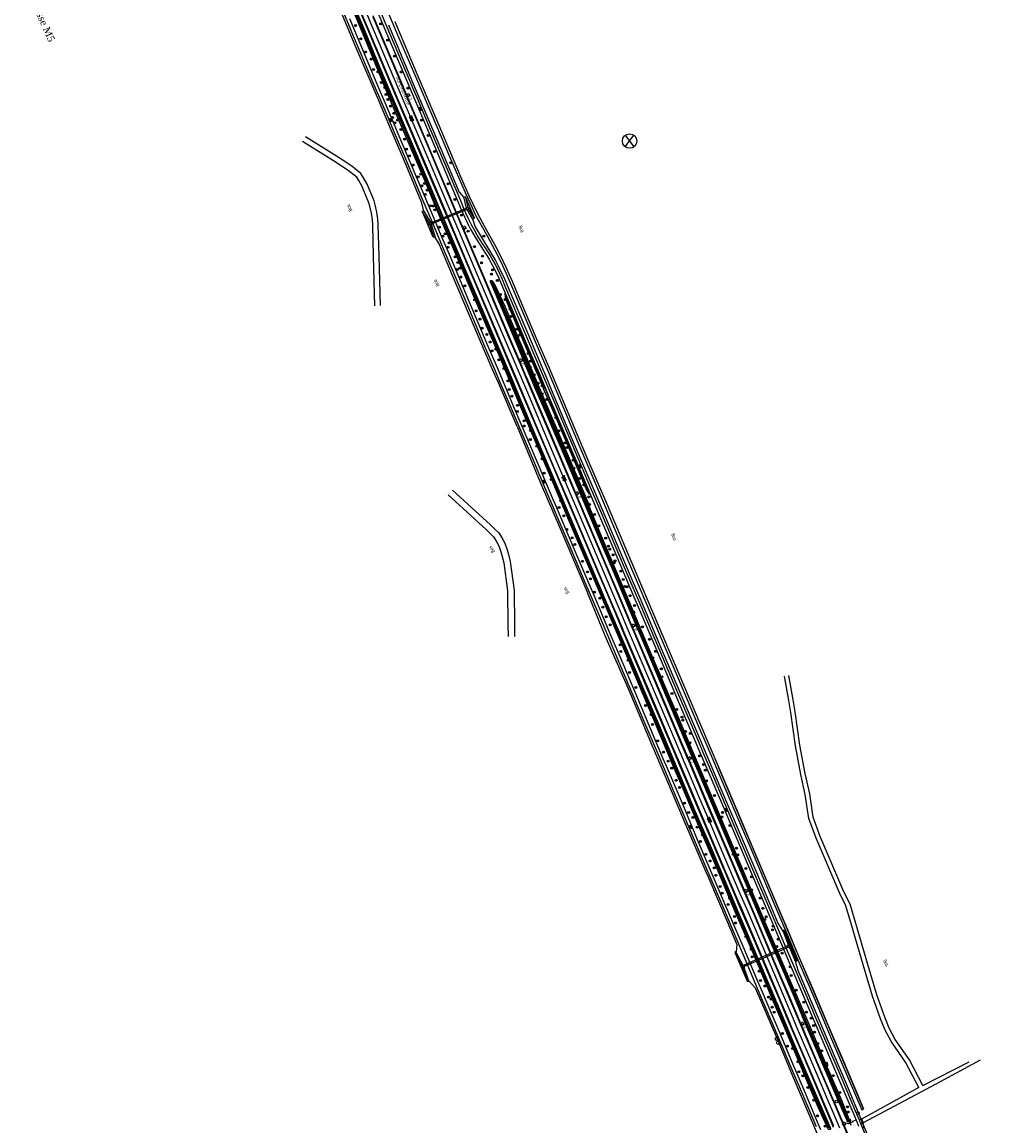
# Model space of a CAD drawing. Header units: metres. Extents: x 814 to 237605, y 2086 to 808797.
# Tile 21 of 57: x 120316 to 120995, y 401375 to 402140. Entities that reach past the tile are written whole.
import ezdxf

# ---------------------------------------------------------------- set-up
doc = ezdxf.new("R2010")
doc.units = ezdxf.units.M
doc.layers.get('0').update_dxf_attribs({"linetype": 'CONTINUOUS'})
for name, color, linetype in [('4401', 7, 'CONTINUOUS'), ('4412', 7, 'CONTINUOUS'), ('4503', 1, 'CONTINUOUS'), ('4504', 7, 'CONTINUOUS'), ('4601', 172, 'CONTINUOUS'), ('4602', 7, 'CONTINUOUS'), ('4703', 8, 'CONTINUOUS'), ('B-AF-FRAST-GD', 47, 'Raster'), ('B-AF-SCHRIK-GD', 153, 'Hekwerk'), ('B-AS-HECT-GD', 9, 'CONTINUOUS'), ('B-BB-BORD-GD', 8, 'CONTINUOUS'), ('B-BP-BOOM-GD', 74, 'CONTINUOUS'), ('B-BW-INFO-GD', 8, 'CONTINUOUS'), ('B-GR-GEMT2006-GS', 6, 'CONTINUOUS'), ('B-KL-OVER-GD', 8, 'CONTINUOUS'), ('B-KL-WATER-GD', 8, 'CONTINUOUS'), ('B-MK-ASSTRP-GD', 121, 'CONTINUOUS'), ('B-MK-STRP-GD', 121, 'CONTINUOUS'), ('B-OB-ONZL-GD', 153, 'CONTINUOUS'), ('B-SP-ASMI-GD', 17, 'CONTINUOUS'), ('B-SP-OVER-GD', 17, 'CONTINUOUS'), ('B-TE-OND-GD', 8, 'CONTINUOUS'), ('B-TR-GEO-GD', 8, 'CONTINUOUS'), ('B-TR-SLOO-GD', 142, 'CONTINUOUS'), ('B-TR-TALB-GD', 72, 'CONTINUOUS'), ('B-TR-TALO-GD', 72, 'CONTINUOUS'), ('B-VH-FPAD-GD', 13, 'CONTINUOUS'), ('B-VH-HFDR-GD', 13, 'CONTINUOUS'), ('B-VH-ONVH-GD', 13, 'CONTINUOUS'), ('B-VH-OVRG-GD', 13, 'CONTINUOUS'), ('B-WT-DUIKER-GD', 134, 'CONTINUOUS'), ('B-WT-KOLK-GD', 213, 'CONTINUOUS'), ('L-AR-BLOCKS-GD', 8, 'CONTINUOUS'), ('L-AR-SYMB-GD', 8, 'CONTINUOUS')]:
    doc.layers.add(name, color=color, linetype=linetype)
doc.styles.add('RBO', font='TIMES.TTF')
doc.linetypes.add('Hekwerk', pattern='A,4,-1,[1,dgnlstyle.shx,S=0.004,R=0,X=0,Y=0],-1', length=6)
doc.linetypes.add('Raster', pattern='A,4,-1,[1,dgnlstyle.shx,S=0.004,R=0,X=0,Y=0],-1', length=6)

# ---------------------------------------------------------------- blocks, each defined once
blk = doc.blocks.new('2901')
for radius in [0.27, 0.18, 0.09]:
    blk.add_circle((0, 0), radius)
blk = doc.blocks.new('2202')
for p, q in [((-0.35, 0), (-0.5, 0)), ((0, 0.35), (0, 0.5)), ((0.35, 0), (0.5, 0)), ((0, -0.35), (0, -0.5))]:
    blk.add_line(p, q)
blk.add_circle((0, 0), 0.35)
blk = doc.blocks.new('3701')
blk.add_circle((0, 0), 0.4)
blk = doc.blocks.new('WATER', base_point=(119086.285987, 398817.713883))
at = {"layer": '4601'}
for points in [[(119085.785987, 398817.863883, 0), (119085.848487, 398817.926383, 0), (119085.973487, 398817.988883, 0), (119086.098487, 398817.988883, 0), (119086.223487, 398817.926383, 0), (119086.285987, 398817.863883, 0), (119086.348487, 398817.801383, 0), (119086.473487, 398817.738883, 0), (119086.598487, 398817.738883, 0), (119086.723487, 398817.801383, 0), (119086.785987, 398817.863883, 0)], [(119085.785987, 398817.563883, 0), (119085.848487, 398817.626383, 0), (119085.973487, 398817.688883, 0), (119086.098487, 398817.688883, 0), (119086.223487, 398817.626383, 0), (119086.285987, 398817.563883, 0), (119086.348487, 398817.501383, 0), (119086.473487, 398817.438883, 0), (119086.598487, 398817.438883, 0), (119086.723487, 398817.501383, 0), (119086.785987, 398817.563883, 0)]]:
    blk.add_polyline3d(points, dxfattribs=at)
blk = doc.blocks.new('GV6-4412', base_point=(119086.285987, 398817.713883))
at = {"layer": '4412'}
for centre in [(119086.312223, 398817.713376), (119086.387223, 398817.788376), (119086.387223, 398817.638376), (119086.387562, 398817.712297), (119086.462223, 398817.788376), (119086.462223, 398817.713376), (119086.462223, 398817.638376), (119086.537263, 398817.713369)]:
    blk.add_circle(centre, 0.028585, dxfattribs=at)
blk = doc.blocks.new('GV4', base_point=(119086.285987, 398817.713883))
at = {"layer": '4401'}
for points in [[(119086.285987, 398817.745133, 0), (119086.379737, 398817.807633, 0)], [(119086.285987, 398817.651383, 0), (119086.535987, 398817.807633, 0)], [(119086.285987, 398817.807633, 0), (119086.598487, 398817.620133, 0)], [(119086.285987, 398817.713883, 0), (119086.442237, 398817.620133, 0)], [(119086.348487, 398817.620133, 0), (119086.660987, 398817.807633, 0)], [(119086.410987, 398817.807633, 0), (119086.660987, 398817.651383, 0)], [(119086.504737, 398817.620133, 0), (119086.660987, 398817.713883, 0)], [(119086.567237, 398817.807633, 0), (119086.660987, 398817.745133, 0)]]:
    blk.add_polyline3d(points, dxfattribs=at)
blk = doc.blocks.new('2201')
at = {"flags": 128}
for points in [[(-0.35, 0), (-0.35, 0), (-0.5, 0)], [(0, 0.35), (0, 0.35), (0, 0.5)], [(0.35, 0), (0.35, 0), (0.5, 0)], [(0, -0.35), (0, -0.35), (0, -0.5)]]:
    blk.add_lwpolyline(points, dxfattribs=at)
at = {"linetype": 'Continuous'}
blk.add_circle((0, 0), 0.35, dxfattribs=at)
blk = doc.blocks.new('TALUD', base_point=(119086.285987, 398817.713883))
at = {"layer": '4602'}
for points in [[(119085.785987, 398818.213883, 0), (119086.285987, 398818.213883, 0)], [(119085.785987, 398817.963883, 0), (119086.785987, 398817.963883, 0)], [(119085.785987, 398817.713883, 0), (119086.285987, 398817.713883, 0)], [(119085.785987, 398817.463883, 0), (119086.785987, 398817.463883, 0)], [(119085.785987, 398817.213883, 0), (119086.285987, 398817.213883, 0)]]:
    blk.add_polyline3d(points, dxfattribs=at)
blk = doc.blocks.new('4703')
at = {"layer": '4703'}
for p, q in [((-0.3, -0.4), (0.3, 0.4)), ((-0.3, 0.4), (0.3, -0.4))]:
    blk.add_line(p, q, dxfattribs=at)
blk.add_circle((0, 0), 0.5, dxfattribs=at)
blk = doc.blocks.new('3203', base_point=(119086.285987, 398817.713883))
blk.add_circle((119086.285987, 398817.713883), 0.5)
blk = doc.blocks.new('2303')
for p, q in [((0.75, 0), (0.75, 0.3)), ((-0.75, 0), (0.75, 0)), ((0.75, 0), (0.75, -0.3))]:
    blk.add_line(p, q)
at = {"flags": 128}
blk.add_lwpolyline([(-0.75, 0.3), (-0.75, 0), (-0.75, -0.3)], dxfattribs=at)
blk = doc.blocks.new('2807')
blk.add_line((0, 0), (0, 0.5))
at = {"flags": 128}
blk.add_lwpolyline([(-0.5, 0), (0, 0), (0.5, 0)], dxfattribs=at)
blk.add_circle((0, 0), 0.5)
blk = doc.blocks.new('2401')
blk.add_circle((0, 0), 0.375)
blk = doc.blocks.new('4101')
for p, q in [((-0.4, 0), (-0.55, 0)), ((-0.28, 0.28), (-0.39, 0.39)), ((0, 0.4), (0, 0.55)), ((0.28, 0.28), (0.39, 0.39)), ((0.4, 0), (0.55, 0)), ((-0.28, -0.28), (-0.39, -0.39)), ((0, -0.4), (0, -0.55)), ((0.28, -0.28), (0.39, -0.39))]:
    blk.add_line(p, q)
blk.add_circle((0, 0), 0.4)

msp = doc.modelspace()

# ---------------------------------------------------------------- linework, layer by layer
at = {"layer": 'B-AF-FRAST-GD'}
for points in [[(120593.335781, 402015.574545), (120581.459562, 402043.949769), (120572.476101, 402065.121992), (120564.060966, 402084.954784), (120547.297533, 402124.354945), (120534.999093, 402153.604232), (120504.713367, 402225.63255), (120473.717834, 402300.51163)], [(120570.383521, 402138.469523), (120587.43083, 402097.57644), (120600.132018, 402067.834058), (120600.861247, 402066.126422), (120619.269769, 402022.516684)], [(120619.269769, 402022.516684), (120622.692575, 402018.765777)], [(120623.822982, 402018.932362), (120629.666661, 402004.649958)], [(120594.847132, 402009.241932), (120593.335781, 402015.574545)], [(120601.317313, 401991.305862), (120594.068278, 402008.345382)], [(120628.695498, 402004.020617), (120630.406151, 401998.37345)], [(120630.406151, 401998.37345), (120642.805408, 401978.165985), (120644.628565, 401975.164891), (120646.541874, 401971.456365), (120650.764863, 401962.258995), (120657.308708, 401947.025538), (120666.987012, 401924.385459), (120677.882369, 401898.641095), (120678.279724, 401897.694761), (120684.023137, 401884.016351)], [(120605.401764, 401986.581788), (120602.502271, 401991.402432)], [(120659.588958, 401859.858961), (120646.564679, 401890.189573), (120642.345707, 401900.01461), (120614.816929, 401964.742647), (120605.401764, 401986.581788)], [(120684.023137, 401884.016351), (120697.895746, 401851.00171), (120712.850551, 401815.912083), (120729.565556, 401776.665405), (120738.77516, 401755.039505), (120745.446096, 401739.374877), (120760.317083, 401704.308346), (120785.520162, 401645.270691)], [(120659.588958, 401859.858961), (120675.643097, 401821.407259), (120689.374889, 401789.085523), (120708.036359, 401745.651618), (120709.221191, 401742.752331), (120720.576431, 401714.966029), (120736.583258, 401678.142652), (120753.268833, 401638.304025), (120761.426847, 401619.357571)], [(120785.520162, 401645.270691), (120800.289075, 401610.145301), (120813.745196, 401578.704968), (120823.852281, 401554.786742), (120834.65078, 401529.194743), (120840.54717, 401515.26849), (120843.904288, 401509.868085)], [(120761.426847, 401619.357571), (120776.783238, 401583.27441), (120790.61229, 401550.883867), (120791.863586, 401547.95307), (120805.270161, 401516.588733), (120812.06509, 401500.483185)], [(120844.960785, 401510.243133), (120853.790326, 401489.21206)], [(120812.06509, 401500.483185), (120811.656699, 401495.53572)], [(120810.8853, 401494.616809), (120819.267567, 401475.113213)], [(120852.83346, 401488.348091), (120854.362036, 401482.739628), (120864.293288, 401459.465131), (120874.869387, 401434.81116), (120887.723129, 401404.499963), (120895.659858, 401385.603249), (120898.213791, 401379.522539), (120898.817206, 401379.946215)], [(120820.539008, 401475.156054), (120824.785839, 401470.471502)], [(120824.785839, 401470.471502), (120839.514519, 401436.295316), (120850.745897, 401409.345076), (120861.370052, 401384.380415), (120867.158332, 401370.773823), (120869.519463, 401365.223479)], [(120989.349048, 401162.798285), (120979.14138, 401187.684715), (120965.322416, 401220.100701), (120951.186429, 401253.936395), (120938.854601, 401283.290937), (120927.832584, 401309.679404), (120916.35124, 401336.936608), (120903.440873, 401367.262334), (120902.118408, 401370.284683), (120899.459978, 401376.360227), (120900.236275, 401376.626255)]]:
    msp.add_lwpolyline(points, dxfattribs=at)
at = {"layer": 'B-AF-SCHRIK-GD'}
msp.add_lwpolyline([(120890.009269, 401378.532017), (120891.166967, 401375.160511)], dxfattribs=at)
at = {"layer": 'B-MK-ASSTRP-GD'}
msp.add_lwpolyline([(120555.510658, 402145.497026), (120568.307429, 402115.26829), (120579.885643, 402087.995565), (120583.308899, 402079.932013), (120597.185113, 402047.175761), (120597.878224, 402045.540687), (120615.678764, 402003.548531), (120618.869993, 401996.002867), (120629.569996, 401970.702705), (120643.509641, 401937.990543), (120657.943134, 401904.037703), (120666.690776, 401883.416925), (120685.108256, 401840.001508), (120697.081416, 401811.909485), (120702.664314, 401798.810612), (120717.672514, 401763.392101), (120731.545404, 401730.669467), (120736.038385, 401720.091548), (120744.806238, 401699.449209), (120763.473582, 401655.503095), (120768.579019, 401643.435557), (120773.154683, 401632.579109), (120775.171083, 401627.861427), (120777.82734, 401621.646697), (120782.549511, 401610.5777), (120787.179573, 401599.670824), (120791.685713, 401589.025315), (120796.391522, 401577.910451), (120801.070676, 401566.919), (120810.329557, 401545.129871), (120814.227541, 401535.976042), (120819.603823, 401523.350651), (120828.900138, 401501.498067), (120838.114336, 401479.710858), (120851.910513, 401447.26906), (120853.346195, 401443.894143), (120865.887925, 401414.411785), (120870.58151, 401403.36589), (120875.277091, 401392.342354), (120879.582934, 401382.172746), (120883.418183, 401373.27309)], dxfattribs=at)
at = {"layer": 'B-MK-STRP-GD'}
for points in [[(120550.354752, 402149.257304), (120563.799011, 402117.503156), (120576.860077, 402086.711107), (120582.022351, 402074.540815), (120605.625792, 402018.920686), (120615.865399, 401994.732157), (120628.731429, 401964.339353), (120639.062636, 401940.067623), (120652.924702, 401907.513316), (120654.939452, 401902.764111), (120668.867459, 401869.932771), (120685.169579, 401831.563678), (120694.074095, 401810.627728), (120702.216385, 401791.483897), (120718.683908, 401752.64307), (120732.612576, 401719.867997), (120733.055455, 401718.824545), (120749.751827, 401679.486793), (120766.261714, 401640.550384), (120772.186455, 401626.585758), (120785.388849, 401595.467695), (120803.629336, 401552.611649), (120811.242264, 401534.704819), (120814.971866, 401525.932196), (120832.564377, 401484.49185), (120848.63436, 401446.656761), (120850.351255, 401442.620101), (120866.246568, 401405.247998), (120879.223879, 401374.65778)], [(120885.067742, 401377.594054), (120874.539414, 401402.388976), (120859.575989, 401437.574824), (120856.346713, 401445.170556), (120838.970959, 401486.040896), (120823.813076, 401521.791156), (120817.231626, 401537.255274), (120808.99332, 401556.612432), (120792.254614, 401595.928953), (120778.936623, 401627.329726), (120778.16843, 401629.142533), (120759.854578, 401672.360176), (120740.820573, 401717.207918), (120739.050392, 401721.370901), (120724.764489, 401754.967453), (120708.907709, 401792.330912), (120700.047347, 401813.1736), (120689.585328, 401837.78395), (120673.793171, 401874.902226), (120660.916778, 401905.29856), (120654.354045, 401920.79071), (120633.603995, 401969.564919), (120621.886249, 401997.278509), (120615.192543, 402013.109765), (120597.760722, 402054.130102), (120582.864638, 402089.260251), (120579.28424, 402097.704077), (120559.699887, 402143.942584)], [(120992.55466, 401122.159093), (120975.299488, 401163.18497), (120972.901147, 401168.88098), (120957.656513, 401205.086663), (120939.319889, 401248.677775), (120934.173746, 401260.939993), (120924.312557, 401284.437209), (120904.005627, 401332.742304), (120895.379208, 401353.199728), (120888.852357, 401368.678055), (120885.067742, 401377.594054)]]:
    msp.add_lwpolyline(points, dxfattribs=at)
at = {"layer": 'B-SP-ASMI-GD'}
for points in [[(120573.20883, 402140.196428), (120543.728332, 402209.288583), (120531.723584, 402237.508403), (120520.527596, 402263.81007), (120506.916503, 402295.977579), (120496.621291, 402320.086913), (120485.227491, 402347.03529), (120475.694473, 402369.337858), (120465.172018, 402393.938185)], [(120574.631359, 402140.798267), (120589.505817, 402105.830566), (120605.19972, 402069.038109), (120620.785589, 402032.250867), (120626.058738, 402020.070286), (120631.936128, 402008.106888), (120636.899705, 401998.720647), (120644.802536, 401984.486313), (120647.568936, 401979.309649), (120652.072812, 401970.052675), (120656.161691, 401960.688413), (120663.430105, 401943.590076), (120672.204281, 401922.88901), (120681.517879, 401901.116923), (120693.644072, 401872.419894)], [(120692.229579, 401871.929646), (120681.285049, 401897.826002), (120672.79325, 401917.584197), (120664.55477, 401937.112168), (120656.59457, 401955.71068), (120652.012835, 401966.411204), (120648.530806, 401973.895312), (120644.447143, 401982.027994), (120638.737763, 401992.357851), (120630.807738, 402006.871582), (120628.36283, 402012.031109), (120623.768802, 402022.007437), (120612.934167, 402047.048465), (120603.920455, 402068.206252), (120589.279319, 402102.561624), (120576.219569, 402133.015127), (120573.20883, 402140.196428)], [(120692.229579, 401871.929646), (120681.285049, 401897.826002), (120672.79325, 401917.584197), (120664.55477, 401937.112168), (120656.59457, 401955.71068), (120652.012835, 401966.411204), (120648.530806, 401973.895312), (120644.447143, 401982.027994), (120638.737763, 401992.357851), (120630.807738, 402006.871582), (120628.36283, 402012.031109), (120623.768802, 402022.007437), (120612.934167, 402047.048465), (120603.920455, 402068.206252), (120589.279319, 402102.561624), (120576.219569, 402133.015127), (120573.20883, 402140.196428)], [(120693.644072, 401872.419894), (120708.486746, 401837.307171), (120722.235675, 401805.039451), (120736.132498, 401772.335128), (120750.223036, 401739.046306), (120764.640655, 401705.287353), (120786.157559, 401654.529155), (120799.55631, 401623.186425)], [(120788.626681, 401645.012901), (120788.569684, 401645.029292), (120772.555406, 401682.787344), (120756.662573, 401720.266), (120743.235882, 401751.743585), (120729.600574, 401783.835844), (120716.474886, 401814.591841), (120703.438605, 401845.398129), (120692.229579, 401871.929646)], [(120788.569684, 401645.029292), (120795.43763, 401628.832847), (120810.318674, 401594.034166), (120821.724395, 401567.101062), (120835.212554, 401535.298631), (120845.850493, 401510.277719), (120855.186071, 401488.263116), (120865.718956, 401463.540971), (120877.8336, 401434.965387), (120889.380138, 401407.835215), (120898.757811, 401385.877982), (120900.091465, 401386.501223), (120799.55631, 401623.186425), (120812.252845, 401593.223542), (120824.656944, 401564.068675), (120836.169209, 401536.898271), (120847.133483, 401511.00117), (120854.940574, 401492.568806), (120864.518295, 401470.320627), (120875.271346, 401444.796428), (120886.057551, 401419.503942), (120900.091465, 401386.501223)]]:
    msp.add_lwpolyline(points, dxfattribs=at)
at = {"layer": 'B-TR-SLOO-GD'}
for points in [[(120542.298717, 402159.917259), (120566.522673, 402102.190237), (120581.914859, 402066.0483), (120596.139223, 402032.648493), (120625.703924, 401962.810502), (120641.093959, 401926.363539), (120654.166225, 401895.495462), (120655.519505, 401892.308516), (120673.29376, 401850.450497), (120688.1426, 401815.231396), (120706.212624, 401772.523004), (120717.43766, 401746.136384), (120723.433026, 401732.043114), (120743.193089, 401685.712567), (120771.710412, 401618.821124), (120797.517126, 401557.853433), (120816.637471, 401512.681762), (120830.939556, 401479.14956), (120850.391149, 401433.517065), (120869.763122, 401387.907844), (120876.305153, 401373.212042)], [(120875.81084, 401373.088293), (120864.757825, 401398.135754), (120853.943198, 401423.778133), (120840.275491, 401456.045165), (120821.475416, 401500.271992), (120801.197927, 401547.79676), (120783.754456, 401589.0304), (120779.91207, 401598.113201), (120757.35946, 401651.188009), (120726.703397, 401723.640997), (120717.100504, 401745.995724), (120696.885561, 401793.054408), (120675.927517, 401842.762478), (120655.465783, 401891.257701), (120655.063453, 401892.200621), (120629.16686, 401952.89318), (120605.242581, 402008.916675), (120584.805071, 402057.912707), (120581.342669, 402065.992178), (120565.524567, 402102.90352), (120542.444713, 402158.488235)], [(120553.939915, 402129.388538), (120543.532773, 402154.099799)], [(120545.425504, 402154.209029), (120553.709875, 402134.918378)], [(120553.709875, 402134.918378), (120564.014028, 402109.44), (120575.541566, 402082.0729), (120582.419061, 402066.097752), (120586.721535, 402056.103901), (120598.991151, 402027.08836), (120610.023226, 402000.608251), (120623.307238, 401969.288246), (120635.091449, 401941.851483), (120646.559755, 401914.824501), (120656.070461, 401892.438863), (120661.903108, 401878.476844)], [(120660.422306, 401877.823056), (120654.402913, 401892.044349), (120646.67822, 401910.294548), (120629.445772, 401950.023279), (120618.473302, 401976.280243), (120605.476509, 402006.652907), (120594.16243, 402033.868388), (120580.348463, 402065.894665), (120572.41195, 402084.294663), (120553.939915, 402129.388538)], [(120672.649453, 401885.372356), (120668.441178, 401895.366652), (120661.190833, 401912.585602), (120649.857382, 401939.725087), (120641.124184, 401960.337863), (120641.098107, 401960.684315), (120641.153614, 401961.108998), (120641.548867, 401961.313889), (120641.886006, 401961.32283), (120642.226125, 401961.171583), (120642.61655, 401960.816272), (120642.983477, 401960.187734), (120650.666143, 401941.75835), (120660.587336, 401918.62467), (120662.923421, 401913.09588), (120670.235177, 401895.791217), (120671.52069, 401892.748804), (120674.240525, 401885.991872)], [(120784.357367, 401622.866458), (120762.900944, 401673.599661), (120750.461827, 401702.568636), (120738.579269, 401730.544076), (120729.835891, 401751.309532), (120720.104436, 401774.421663), (120709.359582, 401799.502552), (120693.223114, 401838.046641), (120679.409365, 401869.73098), (120672.649453, 401885.372356)], [(120674.240525, 401885.991872), (120686.824556, 401856.57549), (120695.885952, 401835.070879), (120709.734718, 401803.73858), (120717.86889, 401784.04297), (120728.333603, 401759.576381), (120731.514856, 401752.010081), (120740.021329, 401731.778265), (120751.764934, 401704.160825), (120770.863752, 401659.438715), (120778.796385, 401640.687094)], [(120768.444549, 401623.406962), (120753.90027, 401657.646105), (120735.121827, 401702.500836), (120720.28027, 401737.079725), (120716.535847, 401745.760153), (120707.907836, 401765.761853), (120695.844228, 401793.777526), (120684.715669, 401820.914031), (120670.138235, 401854.879365), (120660.422306, 401877.823056)], [(120661.903108, 401878.476844), (120673.806901, 401850.241751), (120684.719394, 401824.787215), (120696.172799, 401797.402606), (120709.200884, 401767.045215), (120718.002224, 401746.371917), (120720.318641, 401740.93093), (120735.83522, 401704.933823), (120747.330721, 401677.69152), (120759.479265, 401649.284691), (120770.00768, 401624.172882)], [(120778.796385, 401640.687094), (120795.208152, 401601.895646), (120807.189803, 401573.516384), (120820.631395, 401541.789577), (120829.950209, 401520.094604), (120841.323893, 401493.710235), (120851.057639, 401470.960044), (120851.851936, 401469.103575), (120862.423565, 401444.43731), (120874.052803, 401416.994587), (120884.649764, 401392.46057), (120888.565458, 401382.505547), (120889.541815, 401380.023316), (120889.685451, 401379.609197), (120889.828663, 401379.196301), (120889.771293, 401378.938139), (120889.599557, 401378.807008), (120889.339532, 401378.695995), (120889.038529, 401378.676251), (120888.624649, 401378.861398), (120887.943666, 401379.897401), (120880.662586, 401396.720812), (120857.624039, 401450.427215), (120856.844197, 401452.245146), (120851.087815, 401466.028433), (120850.411322, 401467.648252), (120844.833489, 401481.004015), (120833.422552, 401507.310897), (120818.61266, 401542.491794), (120807.528804, 401568.401561), (120792.938705, 401602.884338), (120784.357367, 401622.866458)], [(120876.184042, 401375.188261), (120876.293854, 401374.901481), (120877.080719, 401372.846544), (120877.068798, 401372.482583), (120876.845281, 401372.263163), (120876.486908, 401372.114152), (120875.911723, 401372.118622), (120875.654678, 401372.260183), (120875.450532, 401372.483701), (120874.685488, 401374.174781), (120868.617232, 401387.588263), (120857.993449, 401412.565589), (120856.273855, 401416.711092), (120846.094127, 401440.990299), (120836.213167, 401464.020789), (120833.787543, 401469.780037), (120823.572512, 401494.033963), (120811.16804, 401522.700072), (120806.013818, 401534.87997), (120797.865029, 401554.136306), (120785.657252, 401582.648188), (120773.174177, 401612.305597), (120768.444549, 401623.406962)], [(120770.00768, 401624.172882), (120783.023845, 401593.233973), (120794.210146, 401567.546606), (120805.595379, 401540.631011), (120818.399574, 401510.598839), (120838.818263, 401462.206945), (120838.99067, 401461.798391), (120839.745641, 401460.00934), (120850.408386, 401434.74187), (120862.254064, 401407.075629), (120873.809542, 401380.59701), (120876.184042, 401375.188261)]]:
    msp.add_lwpolyline(points, dxfattribs=at)
msp.add_lwpolyline([(120649.151659, 401942.659425), (120642.124912, 401959.242333), (120641.953574, 401959.60637), (120641.892438, 401959.874048), (120641.87904, 401960.099346), (120641.950857, 401960.281374), (120642.111013, 401960.39381), (120642.205592, 401960.42906), (120642.373342, 401960.38758), (120656.721227, 401926.106165), (120669.622089, 401895.646125), (120670.619161, 401893.291954), (120689.622527, 401849.174587), (120705.653886, 401811.249639), (120715.536858, 401787.883378), (120728.763342, 401756.998444), (120730.968342, 401751.782048), (120745.939432, 401716.36476), (120757.898845, 401687.857752), (120771.633363, 401655.826477), (120792.917118, 401605.807666), (120806.548857, 401573.305177), (120823.478734, 401533.636973), (120845.260114, 401482.209129), (120862.811043, 401441.030495), (120889.179363, 401379.871135), (120889.274359, 401379.632098), (120889.250362, 401379.547412), (120889.108203, 401379.480017), (120889.029835, 401379.452027), (120888.871492, 401379.496087), (120888.652848, 401379.667342), (120884.076026, 401390.428952), (120872.697227, 401416.846789), (120857.571899, 401452.186087), (120841.487093, 401490.286682), (120818.738541, 401543.712789), (120799.924219, 401588.112068), (120784.539016, 401624.350147), (120768.555643, 401661.834963), (120755.931269, 401691.254965), (120741.022365, 401726.888288), (120730.486017, 401751.580797), (120726.857546, 401760.084317), (120714.629477, 401788.910107), (120695.157965, 401834.699738), (120682.512655, 401864.271501), (120669.222775, 401895.551624), (120667.473834, 401899.668073), (120657.338655, 401923.526522)], close=True, dxfattribs=at)
at = {"layer": 'B-TR-TALB-GD'}
for points in [[(120675.078343, 401886.640818), (120671.171684, 401896.012849), (120663.879747, 401913.506121), (120651.202585, 401943.219782), (120644.855808, 401957.02608), (120642.983477, 401960.187734)], [(120650.971617, 401952.053935), (120651.49204, 401948.419169), (120655.789535, 401938.638047), (120664.293255, 401918.198124), (120673.513929, 401896.567161), (120673.971559, 401895.493598), (120677.955757, 401885.988147)], [(120709.734718, 401803.73858), (120709.517161, 401805.597872), (120703.323121, 401820.419685), (120691.69798, 401847.438098), (120675.078343, 401886.640818)], [(120709.88522, 401813.030571), (120707.474957, 401816.714511), (120698.192651, 401838.619963), (120686.744089, 401865.823895), (120677.955757, 401885.988147)]]:
    msp.add_lwpolyline(points, dxfattribs=at)
at = {"layer": 'B-TR-TALO-GD'}
for points in [[(120678.950782, 401886.326776), (120674.507547, 401896.802308), (120667.250018, 401913.912923), (120665.234561, 401918.629937), (120656.612079, 401938.810156), (120650.971617, 401952.053935)], [(120678.950782, 401886.326776), (120692.004572, 401854.248301), (120700.924407, 401834.146634), (120709.88522, 401813.030571)]]:
    msp.add_lwpolyline(points, dxfattribs=at)
at = {"layer": 'B-VH-FPAD-GD'}
for points in [[(120555.373456, 402165.064546), (120569.0405, 402132.86669), (120586.757308, 402090.912824), (120588.553489, 402086.659418), (120596.672799, 402067.494784), (120608.217962, 402040.243844), (120620.827848, 402010.413315), (120623.058305, 402005.4232), (120624.113187, 402003.106585), (120625.053645, 402001.007971), (120625.892182, 401999.452375), (120626.092465, 401999.057412), (120627.208347, 401996.856864), (120628.800594, 401994.001241), (120630.406491, 401991.31752), (120633.176321, 401986.948626), (120636.111017, 401982.471284), (120638.158085, 401979.226919), (120640.073659, 401976.086143), (120641.394934, 401973.705793), (120642.460615, 401971.642477), (120644.739418, 401967.277924), (120646.804453, 401962.890407), (120650.182634, 401955.260852), (120665.924558, 401917.750447), (120669.642317, 401908.998281), (120674.794132, 401896.870131), (120681.244085, 401881.685967), (120698.979391, 401839.905424), (120708.771426, 401816.891908), (120714.323325, 401803.843679), (120735.574984, 401753.704173), (120736.499897, 401751.522005), (120747.73169, 401725.05829), (120759.487969, 401697.358808), (120779.028005, 401651.444259), (120786.936662, 401632.89019), (120802.552379, 401596.255003), (120825.997054, 401540.987865), (120847.299815, 401490.75329), (120855.570698, 401471.268439), (120865.072951, 401448.882679), (120871.707292, 401433.253253), (120884.954326, 401402.095022), (120892.524602, 401384.234269), (120894.866199, 401378.709677), (120895.09115, 401378.178945)], [(120867.285932, 401373.946941), (120857.567987, 401396.924497), (120849.775422, 401415.22998), (120840.008891, 401438.220483), (120838.889654, 401440.855178), (120829.539577, 401462.869143), (120818.535718, 401488.795102), (120803.401538, 401524.351351), (120800.873623, 401530.28953), (120790.580349, 401554.468864), (120779.407856, 401580.684186), (120768.860167, 401605.560577), (120761.831889, 401622.160081), (120757.625134, 401632.095666), (120747.793309, 401655.23579), (120737.550551, 401679.424104), (120727.897723, 401702.186697), (120722.720789, 401714.434886), (120718.086653, 401725.398861), (120710.467285, 401743.229075), (120706.857744, 401751.675824), (120696.324776, 401776.467698), (120688.094163, 401795.852381), (120683.694579, 401806.203853), (120679.555801, 401815.941692), (120669.977158, 401838.600829), (120655.588621, 401872.374765), (120647.863028, 401890.496816), (120644.517277, 401898.344998), (120637.24699, 401915.399033), (120624.111063, 401946.355412), (120610.348035, 401978.90209), (120605.534753, 401990.363097), (120602.211659, 401998.275787), (120593.780208, 402018.201599), (120582.941898, 402043.81278), (120573.840995, 402065.256261), (120570.670229, 402072.727198), (120566.576036, 402082.345177), (120559.744304, 402098.394119), (120551.382251, 402118.154836), (120546.090057, 402130.751346), (120536.449577, 402153.688207)], [(120897.105434, 401378.583334), (120894.374275, 401385.041911), (120885.079811, 401407.021234), (120871.794521, 401438.269079), (120866.924239, 401449.670213), (120858.948715, 401468.340596), (120845.343478, 401500.430374), (120831.6456, 401532.626961), (120827.783156, 401541.748442), (120819.935108, 401560.282257), (120812.09964, 401578.826234), (120796.512052, 401615.515192), (120788.794315, 401633.684176), (120785.659992, 401641.062952), (120767.055869, 401684.800048), (120749.650064, 401725.873121), (120746.874133, 401732.42358), (120737.463513, 401754.49255), (120732.82264, 401765.37592), (120715.82771, 401805.42078), (120710.613556, 401817.677046), (120698.779192, 401845.494623), (120685.725866, 401876.236358), (120676.759249, 401897.334876), (120671.472622, 401909.77435), (120665.605001, 401923.580907), (120651.154351, 401957.756908), (120649.363033, 401961.921236), (120647.838089, 401965.364838), (120645.958573, 401969.378123), (120644.237364, 401972.72155), (120642.156197, 401976.359404), (120640.817323, 401978.733707), (120638.049739, 401983.11323), (120635.588823, 401986.930778), (120633.499058, 401990.026946), (120631.922445, 401992.685521), (120629.699583, 401996.557237), (120627.943163, 401999.840113), (120626.612255, 402002.502184), (120625.701377, 402004.392701), (120624.311692, 402007.50211), (120622.706209, 402011.226805), (120620.410193, 402016.59784), (120614.000428, 402031.793306), (120606.502062, 402049.51671), (120598.780748, 402067.701411), (120590.368717, 402087.512837), (120588.595509, 402091.693204), (120562.923857, 402152.214548)], [(120543.202159, 402142.940345), (120563.459909, 402094.802458), (120568.423295, 402083.129402), (120575.935546, 402065.461838), (120578.757412, 402058.82528), (120596.002437, 402018.111301), (120601.575806, 402004.928557), (120607.394765, 401991.149737), (120612.337477, 401979.445798), (120626.066397, 401946.804675), (120639.222709, 401915.729564), (120646.363167, 401899.127675), (120649.208771, 401892.511516), (120649.85685, 401890.968825), (120656.839933, 401874.346261), (120674.171317, 401833.523003), (120684.199981, 401809.986), (120685.488781, 401806.968563), (120700.868777, 401770.959754), (120710.562817, 401748.182629), (120712.31539, 401743.999402), (120723.249435, 401717.900861), (120724.427796, 401715.159939), (120728.53595, 401705.604175), (120732.906715, 401695.430862), (120738.039711, 401683.467722), (120743.132031, 401671.407513), (120752.151627, 401649.99809), (120760.807481, 401629.512418), (120763.622797, 401622.925538), (120774.73927, 401596.916778), (120784.641211, 401573.489444), (120796.195155, 401546.35466), (120802.697289, 401531.066104), (120807.021682, 401520.8981), (120816.86557, 401497.772909), (120825.723239, 401476.77649), (120828.858477, 401469.443485), (120833.594233, 401458.367029), (120841.833454, 401438.996648), (120849.427285, 401421.143578), (120858.598478, 401399.624652), (120869.084195, 401374.768159)], [(120869.084195, 401374.768159), (120870.189598, 401372.143425)], [(120895.09115, 401378.178945), (120896.605662, 401374.586137)], [(120900.813457, 401369.780154), (120898.125818, 401376.160849), (120897.105434, 401378.583334)]]:
    msp.add_lwpolyline(points, dxfattribs=at)
at = {"layer": 'B-VH-HFDR-GD'}
for points in [[(120879.265975, 401373.682126), (120878.356052, 401375.833234), (120863.668038, 401410.556509), (120856.656317, 401427.124431), (120850.087397, 401442.507857), (120846.64252, 401450.575244), (120841.359383, 401463.011688), (120835.391716, 401477.059508), (120824.730616, 401502.094917), (120813.34174, 401528.774188), (120810.891714, 401534.555543), (120801.995173, 401555.548817), (120785.780243, 401593.72927), (120771.906866, 401626.466258), (120769.289667, 401632.64206), (120752.903864, 401671.090109), (120732.789126, 401718.711422), (120729.676342, 401726.080889), (120720.600499, 401747.455902), (120716.75452, 401756.513777), (120700.737333, 401794.193902), (120693.79057, 401810.506886), (120684.498024, 401832.328438), (120667.630877, 401872.010577), (120658.687925, 401893.058112), (120654.621242, 401902.629186), (120650.558081, 401912.191972), (120628.560352, 401963.955748), (120615.572648, 401994.608347), (120610.318066, 402007.009817), (120593.55841, 402046.490256), (120585.149669, 402066.365575), (120576.590425, 402086.596631), (120573.888633, 402092.98272), (120555.632205, 402136.077269), (120547.900171, 402154.352894)], [(120559.514718, 402144.984986), (120579.973858, 402096.759032), (120583.109757, 402089.364313), (120592.555065, 402067.091464), (120605.069997, 402037.580181), (120611.930761, 402021.368471), (120618.268683, 402006.392215), (120622.105545, 401997.371254), (120636.050257, 401964.585424), (120655.465599, 401918.873748), (120661.173157, 401905.407268), (120665.703333, 401894.718719), (120666.024009, 401893.962111), (120682.929414, 401854.277611), (120698.872499, 401816.622025), (120700.293441, 401813.278489), (120715.869724, 401776.626851), (120724.973661, 401755.420085), (120727.15791, 401750.192142), (120731.535416, 401739.714695), (120739.283325, 401721.469839), (120741.075201, 401717.250311), (120756.679657, 401680.584816), (120774.642862, 401638.416249), (120778.501523, 401629.284901), (120796.736492, 401586.132664), (120817.51799, 401537.377217), (120818.537051, 401534.9864), (120840.158563, 401483.980127), (120847.680662, 401466.249559), (120856.581028, 401445.270234), (120858.327708, 401441.153082), (120872.27035, 401408.330927), (120885.690238, 401377.074376)], [(120885.690238, 401377.074376), (120889.631595, 401367.825598), (120895.69339, 401353.331948), (120899.71223, 401343.722969), (120914.707269, 401308.008611), (120926.885479, 401279.07931), (120928.47855, 401275.294974), (120934.46007, 401261.060215), (120941.458579, 401244.40524), (120954.629715, 401213.098645), (120968.260552, 401180.706873), (120973.185149, 401169.000274), (120981.891762, 401148.303181), (120982.090801, 401147.829198), (120995.36949, 401116.207942)]]:
    msp.add_lwpolyline(points, dxfattribs=at)
at = {"layer": 'B-VH-ONVH-GD'}
for points in [[(120560.943271, 401943.70556), (120560.00785, 401978.017719), (120559.384237, 401999.654577), (120559.197227, 402003.257305), (120558.415661, 402007.970543), (120557.361404, 402012.763501), (120556.636835, 402015.162588), (120555.103878, 402018.984363), (120551.956381, 402026.421906), (120549.77336, 402030.501843), (120548.25754, 402032.789917), (120542.612607, 402037.354888), (120534.054871, 402043.111579), (120510.646636, 402057.718442)], [(120564.791496, 401943.81024), (120563.856448, 401978.125752), (120563.231344, 401999.809922), (120563.030551, 402003.67342), (120562.197204, 402008.699209), (120561.089675, 402013.734684), (120560.273091, 402016.438128), (120558.663393, 402020.451383), (120555.433567, 402028.083758), (120553.082536, 402032.477737), (120551.139424, 402035.410659), (120544.901798, 402040.454702), (120536.149229, 402046.342523), (120512.684743, 402060.984404)], [(120611.655275, 401812.524677), (120637.995313, 401788.553551), (120641.13387, 401785.391153), (120643.097098, 401783.417121), (120644.189353, 401781.877086), (120645.800169, 401779.277951), (120647.004182, 401777.197004), (120648.281584, 401773.036972), (120649.274002, 401769.768775), (120650.430704, 401765.440733), (120652.998547, 401745.864332), (120653.23324, 401722.533584), (120653.323392, 401714.181856)], [(120614.692504, 401815.862165), (120641.117106, 401791.813553), (120644.335012, 401788.571433), (120646.560873, 401786.333278), (120647.950779, 401784.373031), (120649.67149, 401781.596944), (120651.167194, 401779.012338), (120652.597333, 401774.354607), (120653.613592, 401771.007062), (120654.866408, 401766.320646), (120657.508011, 401746.181727), (120657.745312, 401722.580895), (120657.835464, 401714.23103)], [(120938.295807, 401401.331976), (120929.173316, 401418.910504), (120919.363882, 401433.094174), (120914.929669, 401441.061452), (120911.770995, 401449.079767), (120906.34511, 401464.647383), (120900.075819, 401485.785052), (120891.692053, 401514.248878), (120887.724991, 401527.362645), (120883.588056, 401535.82725), (120867.061178, 401574.409709), (120862.084563, 401588.011116), (120859.549876, 401604.584188), (120856.507804, 401618.556261), (120852.749731, 401638.307751), (120849.442045, 401661.402315), (120848.068158, 401669.874371), (120845.169137, 401686.721251)], [(120941.080462, 401402.776644), (120931.865956, 401420.531377), (120922.030445, 401434.753418), (120917.771693, 401442.405537), (120914.712112, 401450.172395), (120909.331675, 401465.609998), (120903.083991, 401486.673534), (120894.69799, 401515.145928), (120890.65456, 401528.512642), (120886.440884, 401537.134081), (120869.978453, 401575.566411), (120865.138556, 401588.794172), (120862.636279, 401605.154902), (120859.582286, 401619.182483), (120855.845074, 401638.822586), (120852.54335, 401661.874682), (120851.162757, 401670.390696), (120848.260756, 401687.252105)], [(120900.007265, 401377.162032), (120950.321417, 401403.935954), (120981.179859, 401420.46693)], [(120941.080462, 401402.776644), (120973.437588, 401419.124708)], [(120938.295807, 401401.331976), (120898.96158, 401379.608447)], [(120898.96158, 401379.608447), (120897.105434, 401378.583334)], [(120898.125818, 401376.160849), (120900.007265, 401377.162032)]]:
    msp.add_lwpolyline(points, dxfattribs=at)
at = {"layer": 'B-VH-OVRG-GD'}
for points in [[(120892.544683, 401377.418515), (120889.686252, 401376.210799), (120885.690238, 401377.074376)], [(120894.866199, 401378.709677), (120892.410003, 401377.694683), (120892.544683, 401377.418515)]]:
    msp.add_lwpolyline(points, dxfattribs=at)
at = {"layer": 'B-WT-DUIKER-GD'}
for points in [[(120594.549287, 402009.63822), (120599.622, 402001.236), (120624.482, 402011.334), (120622.659, 402019.264), (120623.634, 402019.488), (120625.534, 402011.222), (120629.795, 402004.245), (120628.942, 402003.723), (120624.859, 402010.408), (120600.019, 402000.319), (120602.631, 401991.239), (120601.67, 401990.963), (120598.952, 402000.411), (120593.693, 402009.121)], [(120810.670818, 401495.091904), (120815.956583, 401485.264642), (120819.556768, 401474.866767), (120820.407232, 401475.161233), (120816.931033, 401485.201019), (120848.30998, 401498.991058), (120852.824114, 401488.576045), (120853.649886, 401488.933955), (120848.955886, 401499.763955), (120844.788732, 401510.545249), (120843.949268, 401510.220751), (120847.968192, 401499.823928), (120816.569439, 401486.025185), (120811.463438, 401495.518229)]]:
    msp.add_lwpolyline(points, close=True, dxfattribs=at)
at = {"layer": 'B-WT-KOLK-GD'}
msp.add_lwpolyline([(120899.629, 401376.232), (120900.043, 401376.476), (120898.822, 401379.695), (120898.298, 401379.45), (120898.722, 401378.029)], close=True, dxfattribs=at)

# ---------------------------------------------------------------- block references
at = {"layer": 'B-AS-HECT-GD', "xscale": 2.5, "yscale": 2.5, "zscale": 2.5}
for name, p in [('2202', (120584.09893, 402089.784251)), ('2202', (120623.128424, 401997.803853)), ('2201', (120662.107627, 401905.910254)), ('2202', (120701.166178, 401813.65046)), ('2202', (120740.2292, 401721.8716)), ('2202', (120779.413666, 401629.674763)), ('2202', (120818.451728, 401537.774831)), ('2202', (120857.542689, 401445.679322))]:
    msp.add_blockref(name, p, dxfattribs=at)
at = {"layer": 'B-BB-BORD-GD', "xscale": 2.5, "yscale": 2.5, "zscale": 2.5}
for p in [(120881.203126, 401391.695768), (120896.10913, 401383.465856)]:
    msp.add_blockref('2401', p, dxfattribs=at)
at = {"layer": 'B-BP-BOOM-GD', "xscale": 2.5, "yscale": 2.5, "zscale": 2.5}
for p in [(120547.433133, 402138.034956), (120564.889098, 402139.253126), (120551.150532, 402128.95434), (120569.730113, 402127.851875), (120554.423333, 402119.740409), (120574.527169, 402116.842152), (120558.230772, 402114.688926), (120559.833044, 402107.570637), (120563.033159, 402105.97548), (120579.12008, 402105.867819), (120565.354469, 402098.658469), (120567.797599, 402095.082883), (120583.83816, 402094.560073), (120568.581431, 402090.227581), (120569.911119, 402086.851302), (120571.776086, 402082.220421), (120573.110069, 402074.334354), (120573.971939, 402077.195542), (120576.678487, 402072.429185), (120593.228127, 402072.38789), (120574.647784, 402070.602582), (120579.008065, 402065.90809), (120581.468905, 402059.252188), (120597.752119, 402061.802105), (120582.825089, 402052.390793), (120602.305914, 402050.676153), (120584.993591, 402047.704708), (120587.527134, 402041.337604), (120613.516555, 402042.882613), (120590.946814, 402033.127118), (120592.664863, 402034.985603), (120593.404174, 402026.879795), (120595.227118, 402028.534518), (120611.670176, 402028.318823), (120595.82165, 402020.934558), (120597.074489, 402023.851455), (120616.314123, 402017.394037), (120599.154691, 402013.038055), (120601.426278, 402012.911642), (120602.385359, 402010.260994), (120620.888035, 402006.582127), (120605.672087, 401998.14658), (120625.590096, 401995.427118), (120608.114759, 401992.02481), (120609.651442, 401993.523494), (120612.381334, 401987.274692), (120636.557526, 401992.066495), (120611.550595, 401984.213994), (120630.000095, 401984.671087), (120616.627048, 401977.600113), (120618.435599, 401973.722229), (120634.797896, 401973.5429), (120635.534091, 401978.111454), (120618.078783, 401968.795712), (120619.899529, 401969.813671), (120620.423119, 401963.651882), (120641.84242, 401965.692596), (120642.552396, 401968.631773), (120623.310591, 401957.557307), (120645.866266, 401961.267138), (120648.047983, 401951.495349), (120630.128869, 401947.772706), (120651.204284, 401947.97155), (120654.819003, 401941.230283), (120631.144905, 401940.085686), (120633.831183, 401934.417293), (120655.2224, 401936.332357), (120635.374938, 401928.079974), (120654.957253, 401932.285741), (120659.467481, 401927.363516), (120638.50903, 401923.816607), (120640.974055, 401918.544949), (120659.98024, 401922.188344), (120661.454949, 401923.608336), (120642.209361, 401912.399338), (120644.817775, 401913.651183), (120662.366365, 401915.307862), (120667.274605, 401910.512105), (120646.823133, 401906.197847), (120668.964589, 401905.316021), (120650.456209, 401900.159472), (120668.743859, 401901.142255), (120671.505148, 401895.77984), (120653.253357, 401891.54479), (120674.250005, 401889.939809), (120676.928233, 401888.08445), (120654.059882, 401885.621206), (120656.019012, 401880.871461), (120674.638097, 401886.057183), (120676.909695, 401882.552312), (120659.946586, 401874.603287), (120680.225949, 401878.722341), (120659.729298, 401870.350209), (120686.523925, 401866.240383), (120664.391628, 401863.901759), (120664.451952, 401860.26688), (120668.82507, 401857.097403), (120688.604127, 401856.890277), (120668.769191, 401850.847483), (120673.205267, 401846.361116), (120692.938502, 401848.561273), (120694.17538, 401845.272123), (120677.087392, 401837.42191), (120698.473538, 401836.612032), (120678.425516, 401827.520833), (120698.983158, 401830.923141), (120683.140243, 401823.130578), (120702.835832, 401823.793856), (120705.83583, 401819.546477), (120709.30035, 401811.017425), (120688.64883, 401803.730012), (120689.831921, 401808.306684), (120709.863986, 401805.855662), (120692.023198, 401798.029572), (120713.347877, 401798.862175), (120694.180514, 401788.527847), (120716.349716, 401791.026399), (120697.760251, 401782.664602), (120721.055239, 401782.495333), (120699.663769, 401778.148816), (120722.968687, 401776.813861), (120724.028285, 401774.74539), (120704.980503, 401766.389192), (120726.233421, 401770.855294), (120726.92151, 401765.303803), (120727.530803, 401766.679764), (120708.354791, 401758.999539), (120731.51233, 401759.559647), (120710.610534, 401754.146025), (120733.200821, 401753.758872), (120713.327761, 401745.075316), (120734.394278, 401748.961911), (120735.95315, 401748.749149), (120738.075237, 401742.565215), (120717.000816, 401740.736744), (120719.164425, 401734.598408), (120741.050254, 401735.661135), (120721.314038, 401727.927805), (120740.641217, 401731.190041), (120724.153934, 401722.269606), (120746.573015, 401720.96882), (120751.477219, 401712.265693), (120731.005791, 401708.521329), (120731.469436, 401703.8393), (120755.738701, 401703.93321), (120736.57916, 401697.766737), (120753.790002, 401699.447588), (120737.552796, 401689.25029), (120759.678529, 401691.838477), (120760.004639, 401686.22075), (120741.887699, 401678.84785), (120767.076995, 401674.696581), (120748.783584, 401666.279093), (120752.599581, 401660.083813), (120770.469238, 401663.636203), (120774.014018, 401658.234418), (120753.521188, 401653.240236), (120774.520824, 401656.187511), (120776.539197, 401648.369703), (120779.802752, 401647.000375), (120757.143586, 401641.816416), (120779.526915, 401640.451283), (120761.269502, 401634.063883), (120764.33329, 401627.672896), (120786.105467, 401631.398789), (120766.851698, 401622.964708), (120788.965456, 401625.357129), (120790.222968, 401621.505946), (120769.942115, 401614.453972), (120790.944775, 401614.056838), (120772.317733, 401609.570861), (120796.634938, 401603.838385), (120775.801624, 401598.68519), (120778.659917, 401592.135237), (120781.490124, 401588.750918), (120801.610436, 401589.002416), (120802.209352, 401592.207519), (120784.602777, 401581.872453), (120807.277347, 401583.107144), (120788.186724, 401576.601297), (120786.839917, 401572.081564), (120811.889785, 401567.329643), (120790.540463, 401563.120874), (120793.509033, 401558.477623), (120809.592867, 401563.248373), (120812.701742, 401562.675417), (120796.472515, 401553.816304), (120818.377595, 401553.193808), (120797.424645, 401548.532473), (120822.26866, 401547.538445), (120800.578029, 401540.725137), (120801.949437, 401536.156565), (120822.35695, 401538.471088), (120806.013729, 401528.297693), (120806.99199, 401532.725573), (120828.341648, 401532.658254), (120810.420747, 401519.945592), (120830.209117, 401525.648266), (120832.513687, 401519.78508), (120811.173628, 401515.461087), (120831.546496, 401517.932445), (120837.298574, 401513.25225), (120818.319108, 401506.132588), (120836.862485, 401510.709852), (120840.809267, 401504.189545), (120822.061727, 401497.373989), (120839.866559, 401499.160707), (120822.783868, 401492.015973), (120843.516256, 401494.552578), (120827.49636, 401481.981158), (120849.047192, 401485.138743), (120828.542049, 401475.575522), (120849.861561, 401479.020727), (120831.609453, 401471.767903), (120853.332436, 401468.853273), (120833.988051, 401464.0681), (120835.92483, 401462.706879), (120858.48775, 401460.547306), (120836.591657, 401457.032889), (120838.071444, 401453.532135), (120860.353047, 401453.702539), (120863.583427, 401449.358075), (120865.405986, 401444.311023), (120843.78929, 401438.868001), (120866.027282, 401439.725269), (120847.290318, 401430.001065), (120850.671764, 401428.433463), (120868.164708, 401431.794722), (120870.950439, 401426.722987), (120854.422014, 401419.251368), (120855.114918, 401412.204236), (120874.212219, 401418.213066), (120874.463526, 401416.806361), (120857.89476, 401409.377963), (120878.962146, 401409.556797), (120861.445297, 401401.440833), (120883.515413, 401397.835791), (120865.588199, 401392.475471), (120868.004049, 401381.767124), (120888.835873, 401387.884051), (120889.295064, 401384.337952), (120873.406093, 401374.59147)]:
    msp.add_blockref('2901', p, dxfattribs=at)
at = {"layer": 'B-BW-INFO-GD', "xscale": 2.5, "yscale": 2.5, "zscale": 2.5, "rotation": 285.410912}
msp.add_blockref('2303', (120899.607, 401375.419), dxfattribs=at)
at = {"layer": 'B-KL-OVER-GD', "xscale": 2.5, "yscale": 2.5, "zscale": 2.5}
for p in [(120625.064589, 402011.030796), (120599.414463, 402000.61257), (120848.539661, 401499.669493), (120816.317844, 401485.430553)]:
    msp.add_blockref('3701', p, dxfattribs=at)
at = {"layer": 'B-KL-WATER-GD', "xscale": 2.5, "yscale": 2.5, "zscale": 2.5}
for p in [(120839.915, 401435.151), (120840.931, 401432.384)]:
    msp.add_blockref('3203', p, dxfattribs=at)
at = {"layer": 'B-OB-ONZL-GD', "xscale": 10, "yscale": 10, "zscale": 10}
msp.add_blockref('4703', (120737.656, 402057.964), dxfattribs=at)
at = {"layer": 'B-SP-OVER-GD', "xscale": 2.5, "yscale": 2.5, "zscale": 2.5}
msp.add_blockref('2807', (120889.794763, 401378.461301), dxfattribs=at)
at = {"layer": 'B-TR-GEO-GD', "xscale": 2.5, "yscale": 2.5, "zscale": 2.5}
msp.add_blockref('4101', (120886.49, 401376.099), dxfattribs=at)
at = {"layer": 'L-AR-BLOCKS-GD', "yscale": 0.8}
for p, rotation in [((120567.483018, 402099.110888), 290.276268), ((120642.571832, 401958.813102), 295.496479), ((120697.899099, 401828.516976), 293.183401), ((120783.622126, 401589.991108), 292.130651), ((120796.545158, 401595.994041), 294.271683), ((120875.06571, 401375.453502), 296.582295), ((120887.99582, 401381.46314), 294.68633)]:
    msp.add_blockref('WATER', p, dxfattribs=dict(at, rotation=rotation))
at = {"layer": 'L-AR-BLOCKS-GD'}
for p, xscale, yscale, zscale, rotation in [((120664.763908, 401918.414031), 1.035625, 1.035625, 1.035625, 24.642703), ((120663.401584, 401913.301), 1.040605, 1.040605, 1.040605, 203.218199)]:
    msp.add_blockref('TALUD', p, dxfattribs=dict(at, xscale=xscale, yscale=yscale, zscale=zscale, rotation=rotation))
at = {"layer": 'L-AR-SYMB-GD'}
for name, p, xscale, yscale, zscale, rotation in [('GV6-4412', (120591.942902, 402081.339018), 8, 8, 8, 293.188162), ('GV6-4412', (120571.409847, 402073.506967), 8, 8, 8, 293.224662), ('GV4', (120585.364039, 402075.371848), 10, 11.5, 10, 292.796519), ('GV6-4412', (120702.730055, 401833.372892), 8, 8, 8, 292.54652), ('GV6-4412', (120677.715103, 401822.614998), 8, 8, 8, 291.351319), ('GV4', (120691.217045, 401825.635836), 10, 11.5, 10, 293.332511), ('GV4', (120792.021166, 401588.737175), 10, 11.5, 10, 295.653259), ('GV6-4412', (120804.212178, 401594.927118), 8, 8, 8, 291.853031), ('GV6-4412', (120779.639046, 401583.068028), 7.999999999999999, 7.999999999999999, 7.999999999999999, 293.881829)]:
    msp.add_blockref(name, p, dxfattribs=dict(at, xscale=xscale, yscale=yscale, zscale=zscale, rotation=rotation))

# ---------------------------------------------------------------- texts
at = {"layer": '4503', "width": 0.68}
msp.add_text('VIJFEIKENWEG', height=2.5, rotation=293.015716, dxfattribs=at).set_placement((120575.258724, 402102.353237))
at = {"layer": '4504', "width": 0.68}
for s, rotation, p in [('4.2', 294.924809, (120583.011518, 402089.434073)), ('4.1', 293.665623, (120622.020523, 401997.397424)), ('4.0', 294.163762, (120661.067898, 401905.362637)), ('3.9', 291.740493, (120700.158487, 401813.378141)), ('3.8', 292.622325, (120739.236037, 401721.370549)), ('3.7', 295.485048, (120778.272609, 401629.332036)), ('3.6', 291.940399, (120817.385177, 401537.309543)), ('3.5', 288.754962, (120856.453042, 401445.279226))]:
    msp.add_text(s, height=2.5, rotation=rotation, dxfattribs=at).set_placement(p)
at = {"layer": 'B-GR-GEMT2006-GS', "color": 0, "insert": (120320.305419, 402170.990102), "char_height": 2.5, "attachment_point": 1, "rotation": 293.763868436, "style": 'RBO'}
msp.add_mtext_dynamic_manual_height_columns('{\\H2x;Lichtklasse M5}', width=48.80276342, gutter_width=12.5, heights=[21.978912], dxfattribs=at)
at = {"layer": 'B-TE-OND-GD', "width": 0.68}
for rotation, p in [(115.346145, (120545.379753, 402009.80115)), (291.447696, (120660.520281, 401998.710961)), (119.05461, (120605.842705, 401957.875819)), (291.801445, (120766.401599, 401785.192967)), (121.263711, (120644.295151, 401773.166985)), (121.263711, (120695.966418, 401744.604812)), (296.641399, (120913.451101, 401489.371762))]:
    msp.add_text('Bos', height=2.5, rotation=rotation, dxfattribs=at).set_placement(p)

doc.saveas('drawing.dxf')
